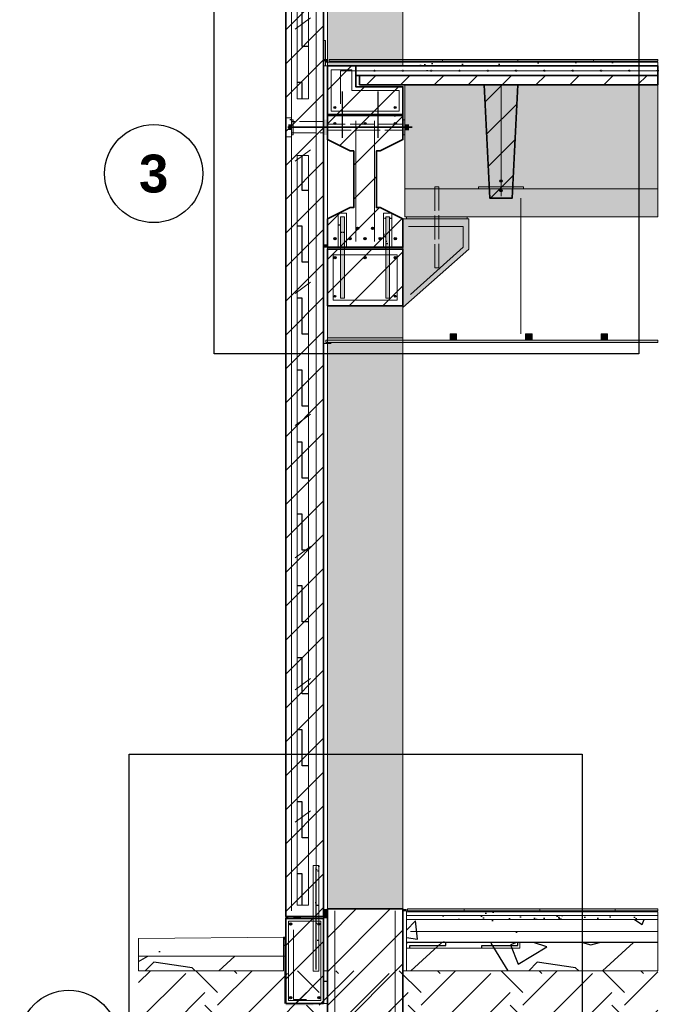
# Model space of a CAD drawing. Header units: millimetres. Extents: x 6 to 4194, y 6 to 5934.
# Tile 3 of 7: x 2444 to 3121, y 1119 to 2162. Entities that reach past the tile are written whole.
import ezdxf
from ezdxf.enums import TextEntityAlignment as Align

# ---------------------------------------------------------------- set-up
doc = ezdxf.new("R2010")
doc.units = ezdxf.units.MM
doc.header["$LTSCALE"] = 20
doc.linetypes.add('DASHED', pattern=[1.524, 1.27, -0.254])
for name, color, linetype in [('A-ACERO', 250, 'Continuous'), ('A-AISLACION-EPS', 50, 'Continuous'), ('A-AISLACION-LANA', 40, 'Continuous'), ('A-ALUMINIO', 253, 'Continuous'), ('A-ARMADURAS', 14, 'Continuous'), ('A-BARRERAS-MEMBRANAS', 7, 'Continuous'), ('A-CONTORNOS', 7, 'Continuous'), ('A-GROUT', 251, 'Continuous'), ('A-HORMIGON-INSITU', 33, 'Continuous'), ('A-HORMIGON-PREMOLDEADO', 8, 'Continuous'), ('A-HORMIGON-SIMPLE', 9, 'Continuous'), ('A-MORTERO-CARPETAS', 252, 'Continuous'), ('A-NEOPRENO-SELLADORES', 7, 'Continuous'), ('A-PROYECCION-OCULTO', 8, 'DASHED'), ('A-SOLADOS', 31, 'Continuous'), ('A-TERRENO', 32, 'Continuous'), ('A-TOSCA', 42, 'Continuous'), ('A-VISTA', 8, 'Continuous'), ('X-REFERENCIAS', 1, 'Continuous')]:
    doc.layers.add(name, color=color, linetype=linetype)
doc.styles.add('ARIAL-B', font='arialbd.ttf')

msp = doc.modelspace()

# ---------------------------------------------------------------- hatches: boundary and pattern name
at = {"layer": 'A-ACERO', "true_color": 0x3b3b3b}
h = msp.add_hatch(color=250, dxfattribs=at)
h.dxf.hatch_style = 1
h.paths.add_polyline_path([(2732, 2040), (2733.6, 2040), (2733.6, 2056), (2732, 2056)])
h = msp.add_hatch(color=250, dxfattribs=at)
h.dxf.hatch_style = 1
h.paths.add_polyline_path([(2850, 2040), (2852, 2040), (2852, 2056), (2850, 2056)])
h = msp.add_hatch(color=250, dxfattribs=at)
h.dxf.hatch_style = 1
h.paths.add_polyline_path([(2784, 1919), (2788, 1919), (2788, 1953), (2784, 1953)])
h = msp.add_hatch(color=250, dxfattribs=at)
h.dxf.hatch_style = 1
h.paths.add_polyline_path([(2832, 1919), (2836, 1919), (2836, 1953), (2832, 1953)])
h = msp.add_hatch(color=250, dxfattribs=at)
h.dxf.hatch_style = 1
h.paths.add_polyline_path([(2784, 1867), (2788, 1867), (2788, 1919), (2784, 1919)])
h = msp.add_hatch(color=250, dxfattribs=at)
h.dxf.hatch_style = 1
h.paths.add_polyline_path([(2832, 1867), (2836, 1867), (2836, 1919), (2832, 1919)])
at = {"layer": 'A-AISLACION-EPS'}
h = msp.add_hatch(dxfattribs=at)
h.set_pattern_fill('ZIGZAG', color=256, scale=6, angle=90)
h.paths.add_polyline_path([(2738, 2078), (2750, 2078), (2750, 2918), (2738, 2918)])
h = msp.add_hatch(dxfattribs=at)
h.set_pattern_fill('ZIGZAG', color=256, scale=6, angle=90)
h.paths.add_polyline_path([(2766, 2113), (2768, 2113), (2768, 2120), (2766, 2120)])
h = msp.add_hatch(dxfattribs=at)
h.set_pattern_fill('ZIGZAG', color=256, scale=6, angle=90)
h.paths.add_polyline_path([(2738, 1224), (2750, 1224), (2750, 2018), (2738, 2018)])
h = msp.add_hatch(dxfattribs=at)
h.set_pattern_fill('ZIGZAG', color=256, scale=6, angle=90)
h.paths.add_polyline_path([(2766, 1154.6), (2770, 1154.6), (2770, 1218), (2766, 1218)])
h = msp.add_hatch(dxfattribs=at)
h.set_pattern_fill('ZIGZAG', color=256, scale=6, angle=90)
h.paths.add_polyline_path([(2850, 1154.6), (2854, 1154.6), (2854, 1218), (2850, 1218)])
h = msp.add_hatch(dxfattribs=at)
h.set_pattern_fill('ZIGZAG', color=256, scale=6, angle=90)
h.paths.add_polyline_path([(2723.6, 1170), (2725.2, 1170), (2725.2, 1190), (2723.6, 1190)])
h = msp.add_hatch(dxfattribs=at)
h.set_pattern_fill('ZIGZAG', color=256, scale=6)
h.paths.add_polyline_path([(2854, 1178.6), (2974, 1178.6), (2974, 1184.6), (2854, 1184.6)])
h = msp.add_hatch(dxfattribs=at)
h.set_pattern_fill('ZIGZAG', color=256, scale=6, angle=90)
h.paths.add_polyline_path([(2766, 1120), (2770, 1120), (2770, 1154.6), (2766, 1154.6)])
at = {"layer": 'A-AISLACION-LANA'}
h = msp.add_hatch(dxfattribs=at)
h.set_pattern_fill('INSUL', color=256, scale=3, angle=90)
h.paths.add_polyline_path([(2766, 1921), (2770, 1921), (2770, 2113), (2766, 2113)])
at = {"layer": 'A-ALUMINIO', "true_color": 0x9aa3ab}
h = msp.add_hatch(color=253, dxfattribs=at)
h.dxf.hatch_style = 1
h.paths.add_polyline_path([(2900, 1822.5), (2907, 1822.5), (2907, 1829.4), (2900, 1829.4)])
h = msp.add_hatch(color=253, dxfattribs=at)
h.dxf.hatch_style = 1
h.paths.add_polyline_path([(2980, 1822.5), (2987, 1822.5), (2987, 1829.4), (2980, 1829.4)])
h = msp.add_hatch(color=253, dxfattribs=at)
h.dxf.hatch_style = 1
h.paths.add_polyline_path([(3060, 1822.5), (3067, 1822.5), (3067, 1829.4), (3060, 1829.4)])
at = {"layer": 'A-ARMADURAS'}
h = msp.add_hatch(color=256, dxfattribs=at)
h.dxf.hatch_style = 1
h.paths.add_polyline_path([(2820.7, 2108), (2820.6, 2108.2), (2820.6, 2108.4), (2820.4, 2108.6), (2820.2, 2108.6), (2820, 2108.7), (2819.8, 2108.6), (2819.6, 2108.6), (2819.4, 2108.4), (2819.4, 2108.2), (2819.3, 2108), (2819.4, 2107.8), (2819.4, 2107.6), (2819.6, 2107.4), (2819.8, 2107.4), (2820, 2107.3), (2820.2, 2107.4), (2820.4, 2107.4), (2820.6, 2107.6), (2820.6, 2107.8)])
h = msp.add_hatch(color=256, dxfattribs=at)
h.dxf.hatch_style = 1
h.paths.add_polyline_path([(2850.7, 2108), (2850.6, 2108.2), (2850.6, 2108.4), (2850.4, 2108.6), (2850.2, 2108.6), (2850, 2108.7), (2849.8, 2108.6), (2849.6, 2108.6), (2849.4, 2108.4), (2849.4, 2108.2), (2849.3, 2108), (2849.4, 2107.8), (2849.4, 2107.6), (2849.6, 2107.4), (2849.8, 2107.4), (2850, 2107.3), (2850.2, 2107.4), (2850.4, 2107.4), (2850.6, 2107.6), (2850.6, 2107.8)])
h = msp.add_hatch(color=256, dxfattribs=at)
h.dxf.hatch_style = 1
h.paths.add_polyline_path([(2880.7, 2108), (2880.6, 2108.2), (2880.6, 2108.4), (2880.4, 2108.6), (2880.2, 2108.6), (2880, 2108.7), (2879.8, 2108.6), (2879.6, 2108.6), (2879.4, 2108.4), (2879.4, 2108.2), (2879.3, 2108), (2879.4, 2107.8), (2879.4, 2107.6), (2879.6, 2107.4), (2879.8, 2107.4), (2880, 2107.3), (2880.2, 2107.4), (2880.4, 2107.4), (2880.6, 2107.6), (2880.6, 2107.8)])
h = msp.add_hatch(color=256, dxfattribs=at)
h.dxf.hatch_style = 1
h.paths.add_polyline_path([(2910.7, 2108), (2910.6, 2108.2), (2910.6, 2108.4), (2910.4, 2108.6), (2910.2, 2108.6), (2910, 2108.7), (2909.8, 2108.6), (2909.6, 2108.6), (2909.4, 2108.4), (2909.4, 2108.2), (2909.3, 2108), (2909.4, 2107.8), (2909.4, 2107.6), (2909.6, 2107.4), (2909.8, 2107.4), (2910, 2107.3), (2910.2, 2107.4), (2910.4, 2107.4), (2910.6, 2107.6), (2910.6, 2107.8)])
h = msp.add_hatch(color=256, dxfattribs=at)
h.dxf.hatch_style = 1
h.paths.add_polyline_path([(2940.7, 2108), (2940.6, 2108.2), (2940.6, 2108.4), (2940.4, 2108.6), (2940.2, 2108.6), (2940, 2108.7), (2939.8, 2108.6), (2939.6, 2108.6), (2939.4, 2108.4), (2939.4, 2108.2), (2939.3, 2108), (2939.4, 2107.8), (2939.4, 2107.6), (2939.6, 2107.4), (2939.8, 2107.4), (2940, 2107.3), (2940.2, 2107.4), (2940.4, 2107.4), (2940.6, 2107.6), (2940.6, 2107.8)])
h = msp.add_hatch(color=256, dxfattribs=at)
h.dxf.hatch_style = 1
h.paths.add_polyline_path([(2970.7, 2108), (2970.6, 2108.2), (2970.6, 2108.4), (2970.4, 2108.6), (2970.2, 2108.6), (2970, 2108.7), (2969.8, 2108.6), (2969.6, 2108.6), (2969.4, 2108.4), (2969.4, 2108.2), (2969.3, 2108), (2969.4, 2107.8), (2969.4, 2107.6), (2969.6, 2107.4), (2969.8, 2107.4), (2970, 2107.3), (2970.2, 2107.4), (2970.4, 2107.4), (2970.6, 2107.6), (2970.6, 2107.8)])
h = msp.add_hatch(color=256, dxfattribs=at)
h.dxf.hatch_style = 1
h.paths.add_polyline_path([(3000.7, 2108), (3000.6, 2108.2), (3000.6, 2108.4), (3000.4, 2108.6), (3000.2, 2108.6), (3000, 2108.7), (2999.8, 2108.6), (2999.6, 2108.6), (2999.4, 2108.4), (2999.4, 2108.2), (2999.3, 2108), (2999.4, 2107.8), (2999.4, 2107.6), (2999.6, 2107.4), (2999.8, 2107.4), (3000, 2107.3), (3000.2, 2107.4), (3000.4, 2107.4), (3000.6, 2107.6), (3000.6, 2107.8)])
h = msp.add_hatch(color=256, dxfattribs=at)
h.dxf.hatch_style = 1
h.paths.add_polyline_path([(3030.7, 2108), (3030.6, 2108.2), (3030.6, 2108.4), (3030.4, 2108.6), (3030.2, 2108.6), (3030, 2108.7), (3029.8, 2108.6), (3029.6, 2108.6), (3029.4, 2108.4), (3029.4, 2108.2), (3029.3, 2108), (3029.4, 2107.8), (3029.4, 2107.6), (3029.6, 2107.4), (3029.8, 2107.4), (3030, 2107.3), (3030.2, 2107.4), (3030.4, 2107.4), (3030.6, 2107.6), (3030.6, 2107.8)])
h = msp.add_hatch(color=256, dxfattribs=at)
h.dxf.hatch_style = 1
h.paths.add_polyline_path([(3060.7, 2108), (3060.6, 2108.2), (3060.6, 2108.4), (3060.4, 2108.6), (3060.2, 2108.6), (3060, 2108.7), (3059.8, 2108.6), (3059.6, 2108.6), (3059.4, 2108.4), (3059.4, 2108.2), (3059.3, 2108), (3059.4, 2107.8), (3059.4, 2107.6), (3059.6, 2107.4), (3059.8, 2107.4), (3060, 2107.3), (3060.2, 2107.4), (3060.4, 2107.4), (3060.6, 2107.6), (3060.6, 2107.8)])
h = msp.add_hatch(color=256, dxfattribs=at)
h.dxf.hatch_style = 1
h.paths.add_polyline_path([(3090.7, 2108), (3090.6, 2108.2), (3090.6, 2108.4), (3090.4, 2108.6), (3090.2, 2108.6), (3090, 2108.7), (3089.8, 2108.6), (3089.6, 2108.6), (3089.4, 2108.4), (3089.4, 2108.2), (3089.3, 2108), (3089.4, 2107.8), (3089.4, 2107.6), (3089.6, 2107.4), (3089.8, 2107.4), (3090, 2107.3), (3090.2, 2107.4), (3090.4, 2107.4), (3090.6, 2107.6), (3090.6, 2107.8)])
h = msp.add_hatch(color=256, dxfattribs=at)
h.dxf.hatch_style = 1
h.paths.add_polyline_path([(3120.7, 2108), (3120.6, 2108.2), (3120.6, 2108.4), (3120.4, 2108.6), (3120.2, 2108.6), (3120, 2108.7), (3119.8, 2108.6), (3119.6, 2108.6), (3119.4, 2108.4), (3119.4, 2108.2), (3119.3, 2108), (3119.4, 2107.8), (3119.4, 2107.6), (3119.6, 2107.4), (3119.8, 2107.4), (3120, 2107.3), (3120.2, 2107.4), (3120.4, 2107.4), (3120.6, 2107.6), (3120.6, 2107.8)])
h = msp.add_hatch(color=256, dxfattribs=at)
h.dxf.hatch_style = 1
h.paths.add_polyline_path([(2779, 2069), (2779, 2069.3), (2778.8, 2069.6), (2778.6, 2069.8), (2778.3, 2070), (2778, 2070), (2777.7, 2070), (2777.4, 2069.8), (2777.2, 2069.6), (2777, 2069.3), (2777, 2069), (2777, 2068.7), (2777.2, 2068.4), (2777.4, 2068.2), (2777.7, 2068), (2778, 2068), (2778.3, 2068), (2778.6, 2068.2), (2778.8, 2068.4), (2779, 2068.7)])
h = msp.add_hatch(color=256, dxfattribs=at)
h.dxf.hatch_style = 1
h.paths.add_polyline_path([(2843, 2069), (2843, 2069.3), (2842.8, 2069.6), (2842.6, 2069.8), (2842.3, 2070), (2842, 2070), (2841.7, 2070), (2841.4, 2069.8), (2841.2, 2069.6), (2841, 2069.3), (2841, 2069), (2841, 2068.7), (2841.2, 2068.4), (2841.4, 2068.2), (2841.7, 2068), (2842, 2068), (2842.3, 2068), (2842.6, 2068.2), (2842.8, 2068.4), (2843, 2068.7)])
h = msp.add_hatch(color=256, dxfattribs=at)
h.dxf.hatch_style = 1
h.paths.add_polyline_path([(2779.1, 2052), (2779.1, 2052.3), (2778.9, 2052.7), (2778.7, 2052.9), (2778.3, 2053.1), (2778, 2053.1), (2777.7, 2053.1), (2777.3, 2052.9), (2777.1, 2052.7), (2776.9, 2052.3), (2776.9, 2052), (2776.9, 2051.7), (2777.1, 2051.3), (2777.3, 2051.1), (2777.7, 2050.9), (2778, 2050.9), (2778.3, 2050.9), (2778.7, 2051.1), (2778.9, 2051.3), (2779.1, 2051.7)])
h = msp.add_hatch(color=256, dxfattribs=at)
h.dxf.hatch_style = 1
h.paths.add_polyline_path([(2811.1, 2052), (2811.1, 2052.3), (2810.9, 2052.7), (2810.7, 2052.9), (2810.3, 2053.1), (2810, 2053.1), (2809.7, 2053.1), (2809.3, 2052.9), (2809.1, 2052.7), (2808.9, 2052.3), (2808.9, 2052), (2808.9, 2051.7), (2809.1, 2051.3), (2809.3, 2051.1), (2809.7, 2050.9), (2810, 2050.9), (2810.3, 2050.9), (2810.7, 2051.1), (2810.9, 2051.3), (2811.1, 2051.7)])
h = msp.add_hatch(color=256, dxfattribs=at)
h.dxf.hatch_style = 1
h.paths.add_polyline_path([(2843.1, 2052), (2843.1, 2052.3), (2842.9, 2052.7), (2842.7, 2052.9), (2842.3, 2053.1), (2842, 2053.1), (2841.7, 2053.1), (2841.3, 2052.9), (2841.1, 2052.7), (2840.9, 2052.3), (2840.9, 2052), (2840.9, 2051.7), (2841.1, 2051.3), (2841.3, 2051.1), (2841.7, 2050.9), (2842, 2050.9), (2842.3, 2050.9), (2842.7, 2051.1), (2842.9, 2051.3), (2843.1, 2051.7)])
h = msp.add_hatch(color=256, dxfattribs=at)
h.dxf.hatch_style = 1
h.paths.add_polyline_path([(2955.2, 1991), (2955.1, 1991.4), (2955, 1991.7), (2954.7, 1992), (2954.4, 1992.1), (2954, 1992.2), (2953.6, 1992.1), (2953.3, 1992), (2953, 1991.7), (2952.9, 1991.4), (2952.8, 1991), (2952.9, 1990.6), (2953, 1990.3), (2953.3, 1990), (2953.6, 1989.9), (2954, 1989.8), (2954.4, 1989.9), (2954.7, 1990), (2955, 1990.3), (2955.1, 1990.6)])
h = msp.add_hatch(color=256, dxfattribs=at)
h.dxf.hatch_style = 1
h.paths.add_polyline_path([(2955.2, 1981), (2955.1, 1981.4), (2955, 1981.7), (2954.7, 1982), (2954.4, 1982.1), (2954, 1982.2), (2953.6, 1982.1), (2953.3, 1982), (2953, 1981.7), (2952.9, 1981.4), (2952.8, 1981), (2952.9, 1980.6), (2953, 1980.3), (2953.3, 1980), (2953.6, 1979.9), (2954, 1979.8), (2954.4, 1979.9), (2954.7, 1980), (2955, 1980.3), (2955.1, 1980.6)])
h = msp.add_hatch(color=256, dxfattribs=at)
h.dxf.hatch_style = 1
h.paths.add_polyline_path([(2803.3, 1941), (2803.2, 1941.4), (2803, 1941.8), (2802.8, 1942), (2802.4, 1942.2), (2802, 1942.3), (2801.6, 1942.2), (2801.2, 1942), (2801, 1941.8), (2800.8, 1941.4), (2800.7, 1941), (2800.8, 1940.6), (2801, 1940.2), (2801.2, 1940), (2801.6, 1939.8), (2802, 1939.7), (2802.4, 1939.8), (2802.8, 1940), (2803, 1940.2), (2803.2, 1940.6)])
h = msp.add_hatch(color=256, dxfattribs=at)
h.dxf.hatch_style = 1
h.paths.add_polyline_path([(2819.3, 1941), (2819.2, 1941.4), (2819, 1941.8), (2818.8, 1942), (2818.4, 1942.2), (2818, 1942.3), (2817.6, 1942.2), (2817.2, 1942), (2817, 1941.8), (2816.8, 1941.4), (2816.7, 1941), (2816.8, 1940.6), (2817, 1940.2), (2817.2, 1940), (2817.6, 1939.8), (2818, 1939.7), (2818.4, 1939.8), (2818.8, 1940), (2819, 1940.2), (2819.2, 1940.6)])
h = msp.add_hatch(color=256, dxfattribs=at)
h.dxf.hatch_style = 1
h.paths.add_polyline_path([(2779.3, 1930), (2779.2, 1930.4), (2779, 1930.8), (2778.8, 1931), (2778.4, 1931.2), (2778, 1931.3), (2777.6, 1931.2), (2777.2, 1931), (2777, 1930.8), (2776.8, 1930.4), (2776.7, 1930), (2776.8, 1929.6), (2777, 1929.2), (2777.2, 1929), (2777.6, 1928.8), (2778, 1928.7), (2778.4, 1928.8), (2778.8, 1929), (2779, 1929.2), (2779.2, 1929.6)])
h = msp.add_hatch(color=256, dxfattribs=at)
h.dxf.hatch_style = 1
h.paths.add_polyline_path([(2795.3, 1930), (2795.2, 1930.4), (2795, 1930.8), (2794.8, 1931), (2794.4, 1931.2), (2794, 1931.3), (2793.6, 1931.2), (2793.2, 1931), (2793, 1930.8), (2792.8, 1930.4), (2792.7, 1930), (2792.8, 1929.6), (2793, 1929.2), (2793.2, 1929), (2793.6, 1928.8), (2794, 1928.7), (2794.4, 1928.8), (2794.8, 1929), (2795, 1929.2), (2795.2, 1929.6)])
h = msp.add_hatch(color=256, dxfattribs=at)
h.dxf.hatch_style = 1
h.paths.add_polyline_path([(2811.3, 1930), (2811.2, 1930.4), (2811, 1930.8), (2810.8, 1931), (2810.4, 1931.2), (2810, 1931.3), (2809.6, 1931.2), (2809.2, 1931), (2809, 1930.8), (2808.8, 1930.4), (2808.7, 1930), (2808.8, 1929.6), (2809, 1929.2), (2809.2, 1929), (2809.6, 1928.8), (2810, 1928.7), (2810.4, 1928.8), (2810.8, 1929), (2811, 1929.2), (2811.2, 1929.6)])
h = msp.add_hatch(color=256, dxfattribs=at)
h.dxf.hatch_style = 1
h.paths.add_polyline_path([(2827.3, 1930), (2827.2, 1930.4), (2827, 1930.8), (2826.8, 1931), (2826.4, 1931.2), (2826, 1931.3), (2825.6, 1931.2), (2825.2, 1931), (2825, 1930.8), (2824.8, 1930.4), (2824.7, 1930), (2824.8, 1929.6), (2825, 1929.2), (2825.2, 1929), (2825.6, 1928.8), (2826, 1928.7), (2826.4, 1928.8), (2826.8, 1929), (2827, 1929.2), (2827.2, 1929.6)])
h = msp.add_hatch(color=256, dxfattribs=at)
h.dxf.hatch_style = 1
h.paths.add_polyline_path([(2843.3, 1930), (2843.2, 1930.4), (2843, 1930.8), (2842.8, 1931), (2842.4, 1931.2), (2842, 1931.3), (2841.6, 1931.2), (2841.2, 1931), (2841, 1930.8), (2840.8, 1930.4), (2840.7, 1930), (2840.8, 1929.6), (2841, 1929.2), (2841.2, 1929), (2841.6, 1928.8), (2842, 1928.7), (2842.4, 1928.8), (2842.8, 1929), (2843, 1929.2), (2843.2, 1929.6)])
h = msp.add_hatch(color=256, dxfattribs=at)
h.dxf.hatch_style = 1
h.paths.add_polyline_path([(2779.2, 1910), (2779.1, 1910.4), (2779, 1910.7), (2778.7, 1911), (2778.4, 1911.1), (2778, 1911.2), (2777.6, 1911.1), (2777.3, 1911), (2777, 1910.7), (2776.9, 1910.4), (2776.8, 1910), (2776.9, 1909.6), (2777, 1909.3), (2777.3, 1909), (2777.6, 1908.9), (2778, 1908.8), (2778.4, 1908.9), (2778.7, 1909), (2779, 1909.3), (2779.1, 1909.6)])
h = msp.add_hatch(color=256, dxfattribs=at)
h.dxf.hatch_style = 1
h.paths.add_polyline_path([(2811.2, 1910), (2811.1, 1910.4), (2811, 1910.7), (2810.7, 1911), (2810.4, 1911.1), (2810, 1911.2), (2809.6, 1911.1), (2809.3, 1911), (2809, 1910.7), (2808.9, 1910.4), (2808.8, 1910), (2808.9, 1909.6), (2809, 1909.3), (2809.3, 1909), (2809.6, 1908.9), (2810, 1908.8), (2810.4, 1908.9), (2810.7, 1909), (2811, 1909.3), (2811.1, 1909.6)])
h = msp.add_hatch(color=256, dxfattribs=at)
h.dxf.hatch_style = 1
h.paths.add_polyline_path([(2843.2, 1910), (2843.1, 1910.4), (2843, 1910.7), (2842.7, 1911), (2842.4, 1911.1), (2842, 1911.2), (2841.6, 1911.1), (2841.3, 1911), (2841, 1910.7), (2840.9, 1910.4), (2840.8, 1910), (2840.9, 1909.6), (2841, 1909.3), (2841.3, 1909), (2841.6, 1908.9), (2842, 1908.8), (2842.4, 1908.9), (2842.7, 1909), (2843, 1909.3), (2843.1, 1909.6)])
h = msp.add_hatch(color=256, dxfattribs=at)
h.dxf.hatch_style = 1
h.paths.add_polyline_path([(2779, 1869), (2778.9, 1869.3), (2778.8, 1869.6), (2778.6, 1869.8), (2778.3, 1869.9), (2778, 1870), (2777.7, 1869.9), (2777.4, 1869.8), (2777.2, 1869.6), (2777.1, 1869.3), (2777, 1869), (2777.1, 1868.7), (2777.2, 1868.4), (2777.4, 1868.2), (2777.7, 1868.1), (2778, 1868), (2778.3, 1868.1), (2778.6, 1868.2), (2778.8, 1868.4), (2778.9, 1868.7)])
h = msp.add_hatch(color=256, dxfattribs=at)
h.dxf.hatch_style = 1
h.paths.add_polyline_path([(2843, 1869), (2842.9, 1869.3), (2842.8, 1869.6), (2842.6, 1869.8), (2842.3, 1869.9), (2842, 1870), (2841.7, 1869.9), (2841.4, 1869.8), (2841.2, 1869.6), (2841.1, 1869.3), (2841, 1869), (2841.1, 1868.7), (2841.2, 1868.4), (2841.4, 1868.2), (2841.7, 1868.1), (2842, 1868), (2842.3, 1868.1), (2842.6, 1868.2), (2842.8, 1868.4), (2842.9, 1868.7)])
h = msp.add_hatch(color=256, dxfattribs=at)
h.dxf.hatch_style = 1
h.paths.add_polyline_path([(2732.2, 1204), (2732.1, 1204.4), (2732, 1204.7), (2731.7, 1205), (2731.4, 1205.1), (2731, 1205.2), (2730.6, 1205.1), (2730.3, 1205), (2730, 1204.7), (2729.9, 1204.4), (2729.8, 1204), (2729.9, 1203.6), (2730, 1203.3), (2730.3, 1203), (2730.6, 1202.9), (2731, 1202.8), (2731.4, 1202.9), (2731.7, 1203), (2732, 1203.3), (2732.1, 1203.6)])
h = msp.add_hatch(color=256, dxfattribs=at)
h.dxf.hatch_style = 1
h.paths.add_polyline_path([(2762.2, 1204), (2762.1, 1204.4), (2762, 1204.7), (2761.7, 1205), (2761.4, 1205.1), (2761, 1205.2), (2760.6, 1205.1), (2760.3, 1205), (2760, 1204.7), (2759.9, 1204.4), (2759.8, 1204), (2759.9, 1203.6), (2760, 1203.3), (2760.3, 1203), (2760.6, 1202.9), (2761, 1202.8), (2761.4, 1202.9), (2761.7, 1203), (2762, 1203.3), (2762.1, 1203.6)])
h = msp.add_hatch(color=256, dxfattribs=at)
h.dxf.hatch_style = 1
h.paths.add_polyline_path([(2732.2, 1126), (2732.1, 1126.4), (2732, 1126.7), (2731.7, 1127), (2731.4, 1127.1), (2731, 1127.2), (2730.6, 1127.1), (2730.3, 1127), (2730, 1126.7), (2729.9, 1126.4), (2729.8, 1126), (2729.9, 1125.6), (2730, 1125.3), (2730.3, 1125), (2730.6, 1124.9), (2731, 1124.8), (2731.4, 1124.9), (2731.7, 1125), (2732, 1125.3), (2732.1, 1125.6)])
h = msp.add_hatch(color=256, dxfattribs=at)
h.dxf.hatch_style = 1
h.paths.add_polyline_path([(2762.2, 1126), (2762.1, 1126.4), (2762, 1126.7), (2761.7, 1127), (2761.4, 1127.1), (2761, 1127.2), (2760.6, 1127.1), (2760.3, 1127), (2760, 1126.7), (2759.9, 1126.4), (2759.8, 1126), (2759.9, 1125.6), (2760, 1125.3), (2760.3, 1125), (2760.6, 1124.9), (2761, 1124.8), (2761.4, 1124.9), (2761.7, 1125), (2762, 1125.3), (2762.1, 1125.6)])
at = {"layer": 'A-BARRERAS-MEMBRANAS', "true_color": 0x000000}
h = msp.add_hatch(color=18, dxfattribs=at)
h.dxf.hatch_style = 1
h.paths.add_polyline_path([(2854, 1184.6), (3120, 1184.6), (3120, 1185), (2854, 1185)])
at = {"layer": 'A-GROUT'}
h = msp.add_hatch(dxfattribs=at)
h.set_pattern_fill('AR-SAND', color=256, scale=0.4)
h.paths.add_polyline_path([(2800, 2091), (2804, 2091), (2804, 2103), (2800, 2103)])
h = msp.add_hatch(dxfattribs=at)
h.set_pattern_fill('AR-SAND', color=256, scale=0.4)
h.paths.add_polyline_path([(2770, 2060), (2850, 2060), (2850, 2062), (2770, 2062)])
h = msp.add_hatch(dxfattribs=at)
h.set_pattern_fill('AR-SAND', color=256, scale=0.4)
h.paths.add_polyline_path([(2781.6, 1921), (2790.4, 1921), (2790.4, 1957), (2781.6, 1957)])
h = msp.add_hatch(dxfattribs=at)
h.set_pattern_fill('AR-SAND', color=256, scale=0.4)
h.paths.add_polyline_path([(2829.6, 1921), (2838.4, 1921), (2838.4, 1957), (2829.6, 1957)])
h = msp.add_hatch(dxfattribs=at)
h.set_pattern_fill('AR-SAND', color=256, scale=0.4)
h.paths.add_polyline_path([(2755, 1154), (2761, 1154), (2761, 1266), (2755, 1266)])
at = {"layer": 'A-HORMIGON-INSITU'}
h = msp.add_hatch(dxfattribs=at)
h.set_pattern_fill('AR-CONC', color=256, scale=1.2)
h.paths.add_polyline_path([(2800, 2103), (3120, 2103), (3120, 2113), (2800, 2113)])
at = {"layer": 'A-HORMIGON-PREMOLDEADO'}
h = msp.add_hatch(dxfattribs=at)
h.set_pattern_fill('ANSI31', color=256, scale=8)
h.paths.add_polyline_path([(2726, 1212), (2766, 1212), (2766, 3108), (2726, 3108)])
h = msp.add_hatch(dxfattribs=at)
h.set_pattern_fill('ANSI31', color=256, scale=8)
h.paths.add_polyline_path([(2770, 2061), (2850, 2061), (2850, 2091), (2800, 2091), (2800, 2113), (2770, 2113)])
h = msp.add_hatch(dxfattribs=at)
h.set_pattern_fill('ANSI31', color=256, scale=8)
h.paths.add_polyline_path([(2804, 2093), (3120, 2093), (3120, 2103), (2804, 2103)])
h = msp.add_hatch(dxfattribs=at)
h.set_pattern_fill('ANSI31', color=256, scale=8)
h.paths.add_polyline_path([(2936, 2093), (2972, 2093), (2966, 1973), (2942, 1973)])
h = msp.add_hatch(dxfattribs=at)
h.set_pattern_fill('ANSI31', color=256, scale=8)
h.paths.add_polyline_path([(2770, 1921), (2850, 1921), (2850, 1951), (2826, 1963), (2822, 1963), (2822, 2023), (2826, 2023), (2850, 2035), (2850, 2061), (2770, 2061), (2770, 2035), (2794, 2023), (2798, 2023), (2798, 1963), (2794, 1963), (2770, 1951)])
h = msp.add_hatch(dxfattribs=at)
h.set_pattern_fill('ANSI31', color=256, scale=8)
h.paths.add_polyline_path([(2770, 1859), (2850, 1859), (2850, 1919), (2770, 1919)])
h = msp.add_hatch(dxfattribs=at)
h.set_pattern_fill('ANSI31', color=256, scale=8)
h.paths.add_polyline_path([(2726, 1120), (2766, 1120), (2766, 1210), (2726, 1210)])
h = msp.add_hatch(dxfattribs=at)
h.set_pattern_fill('ANSI31', color=256, scale=8)
h.paths.add_polyline_path([(2770, 960), (2850, 960), (2850, 1220), (2770, 1220)])
at = {"layer": 'A-HORMIGON-SIMPLE'}
h = msp.add_hatch(dxfattribs=at)
h.set_pattern_fill('AR-CONC', color=256, scale=0.8)
h.paths.add_polyline_path([(2854, 1185), (3120, 1185), (3120, 1209), (2854, 1209)])
h = msp.add_hatch(dxfattribs=at)
h.set_pattern_fill('AR-CONC', color=256, scale=0.8)
h.paths.add_polyline_path([(2570, 1170), (2723.6, 1170), (2723.6, 1190), (2570, 1188.6)])
at = {"layer": 'A-MORTERO-CARPETAS', "true_color": 0x8d8d8d}
h = msp.add_hatch(color=252, dxfattribs=at)
h.dxf.hatch_style = 1
h.paths.add_polyline_path([(2768, 2117), (2770, 2117), (2770, 2118), (2768, 2118)])
h = msp.add_hatch(color=252, dxfattribs=at)
h.dxf.hatch_style = 1
h.paths.add_polyline_path([(2772, 2117), (3120, 2117), (3120, 2118), (2772, 2118)])
at = {"layer": 'A-MORTERO-CARPETAS'}
h = msp.add_hatch(dxfattribs=at)
h.set_pattern_fill('AR-SAND', color=256, scale=0.6)
h.paths.add_polyline_path([(2768, 2113), (2770, 2113), (2770, 2117), (2768, 2117)])
h = msp.add_hatch(dxfattribs=at)
h.set_pattern_fill('AR-SAND', color=256, scale=0.6)
h.paths.add_polyline_path([(2770, 2113), (3120, 2113), (3120, 2117), (2770, 2117)])
h = msp.add_hatch(dxfattribs=at)
h.set_pattern_fill('AR-SAND', color=256, scale=0.6)
h.paths.add_polyline_path([(2726, 2038), (2732, 2038), (2732, 2058), (2726, 2058)])
h = msp.add_hatch(dxfattribs=at)
h.set_pattern_fill('AR-SAND', color=256, scale=0.6)
h.paths.add_polyline_path([(2726, 1210), (2766, 1210), (2766, 1212), (2726, 1212)])
h = msp.add_hatch(dxfattribs=at)
h.set_pattern_fill('AR-SAND', color=256, scale=0.6)
h.paths.add_polyline_path([(2854, 1213), (3120, 1213), (3120, 1217), (2854, 1217)])
h = msp.add_hatch(dxfattribs=at)
h.set_pattern_fill('AR-SAND', color=256, scale=0.4)
h.paths.add_polyline_path([(2854, 1209), (3120, 1209), (3120, 1213), (2854, 1213)])
at = {"layer": 'A-MORTERO-CARPETAS', "true_color": 0x8d8d8d}
h = msp.add_hatch(color=252, dxfattribs=at)
h.dxf.hatch_style = 1
h.paths.add_polyline_path([(2855, 1217), (3120, 1217), (3120, 1218), (2855, 1218)])
at = {"layer": 'A-NEOPRENO-SELLADORES', "true_color": 0x111111}
h = msp.add_hatch(color=250, dxfattribs=at)
h.dxf.hatch_style = 1
h.paths.add_polyline_path([(2766, 2118), (2768, 2118), (2768, 2120), (2766, 2120)])
h = msp.add_hatch(color=250, dxfattribs=at)
h.dxf.hatch_style = 1
h.paths.add_polyline_path([(2806, 2091), (2848, 2091), (2848, 2093), (2806, 2093)])
h = msp.add_hatch(color=250, dxfattribs=at)
h.dxf.hatch_style = 1
h.paths.add_polyline_path([(2766.4, 2040), (2769.6, 2040), (2769.6, 2056), (2766.4, 2056)])
at = {"layer": 'A-NEOPRENO-SELLADORES', "true_color": 0x222222}
h = msp.add_hatch(color=250, dxfattribs=at)
h.dxf.hatch_style = 1
h.paths.add_polyline_path([(2728.8, 2045), (2732, 2045), (2732, 2051), (2728.8, 2051)])
h = msp.add_hatch(color=250, dxfattribs=at)
h.dxf.hatch_style = 1
h.paths.add_polyline_path([(2852, 2044.8), (2856.4, 2044.8), (2856.4, 2051.2), (2852, 2051.2)])
at = {"layer": 'A-NEOPRENO-SELLADORES', "true_color": 0x111111}
h = msp.add_hatch(color=250, dxfattribs=at)
h.dxf.hatch_style = 1
h.paths.add_polyline_path([(2930, 1983), (2978, 1983), (2978, 1985), (2930, 1985)])
h = msp.add_hatch(color=250, dxfattribs=at)
h.dxf.hatch_style = 1
h.paths.add_polyline_path([(2854, 1951), (2918, 1951), (2918, 1953), (2854, 1953)])
h = msp.add_hatch(color=250, dxfattribs=at)
h.dxf.hatch_style = 1
h.paths.add_polyline_path([(2766, 1921), (2770, 1921), (2770, 1924), (2766, 1924)])
h = msp.add_hatch(color=250, dxfattribs=at)
h.dxf.hatch_style = 1
h.paths.add_polyline_path([(2770, 1919), (2850, 1919), (2850, 1921), (2770, 1921)])
h = msp.add_hatch(color=250, dxfattribs=at)
h.dxf.hatch_style = 1
h.paths.add_polyline_path([(2726, 1210), (2728.8, 1210), (2728.8, 1212), (2726, 1212)])
h = msp.add_hatch(color=250, dxfattribs=at)
h.dxf.hatch_style = 1
h.paths.add_polyline_path([(2734, 1210), (2742, 1210), (2742, 1212), (2734, 1212)])
h = msp.add_hatch(color=250, dxfattribs=at)
h.dxf.hatch_style = 1
h.paths.add_polyline_path([(2766, 1210), (2770, 1210), (2770, 1220), (2766, 1220)])
h = msp.add_hatch(color=250, dxfattribs=at)
h.dxf.hatch_style = 1
h.paths.add_polyline_path([(2766, 1218), (2770, 1218), (2770, 1220), (2766, 1220)])
h = msp.add_hatch(color=250, dxfattribs=at)
h.dxf.hatch_style = 1
h.paths.add_polyline_path([(2850, 1218), (2854, 1218), (2854, 1220), (2850, 1220)])
h = msp.add_hatch(color=250, dxfattribs=at)
h.dxf.hatch_style = 1
h.paths.add_polyline_path([(2723.6, 1187.6), (2725.2, 1187.6), (2725.2, 1190), (2723.6, 1190)])
h = msp.add_hatch(color=250, dxfattribs=at)
h.dxf.hatch_style = 1
h.paths.add_polyline_path([(2726, 1118), (2755, 1118), (2755, 1120), (2726, 1120)])
at = {"layer": 'A-SOLADOS', "true_color": 0xcdbb9c}
h = msp.add_hatch(color=9, dxfattribs=at)
h.dxf.hatch_style = 1
h.paths.add_polyline_path([(2766, 2120), (2768, 2120), (2768, 2140), (2766, 2140)])
h = msp.add_hatch(color=9, dxfattribs=at)
h.dxf.hatch_style = 1
h.paths.add_polyline_path([(2768, 2118), (2770, 2118), (2770, 2120), (2768, 2120)])
h = msp.add_hatch(color=9, dxfattribs=at)
h.dxf.hatch_style = 1
h.paths.add_polyline_path([(2772, 2118), (3120, 2118), (3120, 2120), (2772, 2120)])
h = msp.add_hatch(color=9, dxfattribs=at)
h.dxf.hatch_style = 1
h.paths.add_polyline_path([(2855, 1218), (3120, 1218), (3120, 1220), (2855, 1220)])
at = {"layer": 'A-TERRENO'}
h = msp.add_hatch(dxfattribs=at)
h.set_pattern_fill('EARTH', color=256, scale=12, angle=45)
h.paths.add_polyline_path([(2570, 784), (3120, 784), (3120, 1154.6), (2570, 1154.6)])
at = {"layer": 'A-TOSCA'}
h = msp.add_hatch(dxfattribs=at)
h.set_pattern_fill('GRAVEL', color=256, scale=8)
h.paths.add_polyline_path([(2854, 1154.6), (3120, 1154.6), (3120, 1184.6), (2854, 1184.6)])
h = msp.add_hatch(dxfattribs=at)
h.set_pattern_fill('GRAVEL', color=256, scale=8)
h.paths.add_polyline_path([(2570, 1154.6), (2723.6, 1154.6), (2723.6, 1170), (2570, 1170)])
at = {"layer": 'A-VISTA', "true_color": 0xeceeef}
h = msp.add_hatch(color=7, dxfattribs=at)
h.dxf.hatch_style = 1
h.paths.add_polyline_path([(2770, 2113), (2850, 2113), (2850, 2759), (2770, 2759)])
at = {"layer": 'A-VISTA', "true_color": 0xe9ebed}
h = msp.add_hatch(color=7, dxfattribs=at)
h.dxf.hatch_style = 1
h.paths.add_polyline_path([(2852, 1953), (3120, 1953), (3120, 2093), (2852, 2093)])
at = {"layer": 'A-VISTA', "true_color": 0xe3e6e8}
h = msp.add_hatch(color=254, dxfattribs=at)
h.dxf.hatch_style = 1
h.paths.add_polyline_path([(2850, 1951), (2920, 1951), (2920, 1919), (2850, 1857)])
at = {"layer": 'A-VISTA', "true_color": 0xeceeef}
h = msp.add_hatch(color=7, dxfattribs=at)
h.dxf.hatch_style = 1
h.paths.add_polyline_path([(2770, 1220), (2850, 1220), (2850, 1859), (2770, 1859)])
at = {"layer": 'A-VISTA', "true_color": 0xf2f2f2}
h = msp.add_hatch(color=7, dxfattribs=at)
h.dxf.hatch_style = 1
h.paths.add_polyline_path([(2768.4, 1820), (3120, 1820), (3120, 1822.5), (2768.4, 1822.5)])

# ---------------------------------------------------------------- linework, layer by layer
at = {"layer": 'A-ARMADURAS', "lineweight": 13}
for points in [[(2732, 1218), (2732, 3102)], [(2758, 1218), (2758, 3102)], [(2774, 2065), (2846, 2065), (2846, 2087), (2796, 2087), (2796, 2109), (2774, 2109), (2774, 2065)], [(2806, 2108), (3120, 2108)], [(2954, 1975), (2954, 2093)], [(2800, 1927), (2800, 2055)], [(2820, 1927), (2820, 2055)], [(2856, 1943), (2914, 1943), (2914, 1921), (2858, 1871)], [(2776, 1865), (2844, 1865), (2844, 1913), (2776, 1913), (2776, 1865)], [(2778, 962), (2778, 1218)], [(2842, 962), (2842, 1218)], [(2729, 1123), (2763, 1123), (2763, 1207), (2729, 1207), (2729, 1123)], [(2858, 1196), (3120, 1196)]]:
    msp.add_lwpolyline(points, dxfattribs=at)
at = {"layer": 'A-ARMADURAS', "lineweight": 20}
for points in [[(2784, 2073), (2784, 2108), (2848, 2108)], [(2734, 1198), (2734, 1124), (2748, 1124)]]:
    msp.add_lwpolyline(points, dxfattribs=at)
at = {"layer": 'A-ARMADURAS', "lineweight": 25}
for points in [[(2786, 2037), (2786, 2086)], [(2824, 2037), (2824, 2086)]]:
    msp.add_lwpolyline(points, dxfattribs=at)
at = {"layer": 'A-ARMADURAS'}
for centre, radius in [((2820, 2108), 0.68), ((2850, 2108), 0.68), ((2880, 2108), 0.68), ((2910, 2108), 0.68), ((2940, 2108), 0.68), ((2970, 2108), 0.68), ((3000, 2108), 0.68), ((3030, 2108), 0.68), ((3060, 2108), 0.68), ((3090, 2108), 0.68), ((3120, 2108), 0.68), ((2778, 2069), 1.04), ((2842, 2069), 1.04), ((2778, 2052), 1.12), ((2810, 2052), 1.12), ((2842, 2052), 1.12), ((2954, 1991), 1.2), ((2954, 1981), 1.2), ((2802, 1941), 1.28), ((2818, 1941), 1.28), ((2778, 1930), 1.28), ((2794, 1930), 1.28), ((2810, 1930), 1.28), ((2826, 1930), 1.28), ((2842, 1930), 1.28), ((2778, 1910), 1.2), ((2810, 1910), 1.2), ((2842, 1910), 1.2), ((2778, 1869), 0.96), ((2842, 1869), 0.96), ((2731, 1204), 1.2), ((2761, 1204), 1.2), ((2731, 1126), 1.2), ((2761, 1126), 1.2)]:
    msp.add_circle(centre, radius, dxfattribs=at)
at = {"layer": 'A-CONTORNOS', "lineweight": 35}
for points in [[(2726, 1212), (2766, 1212), (2766, 3108), (2726, 3108)], [(2770, 2061), (2850, 2061), (2850, 2091), (2800, 2091), (2800, 2113), (2770, 2113)], [(2800, 2103), (3120, 2103), (3120, 2113), (2800, 2113)], [(2804, 2093), (3120, 2093), (3120, 2103), (2804, 2103)], [(2936, 2093), (2972, 2093), (2966, 1973), (2942, 1973)], [(2770, 1921), (2850, 1921), (2850, 1951), (2826, 1963), (2822, 1963), (2822, 2023), (2826, 2023), (2850, 2035), (2850, 2061), (2770, 2061), (2770, 2035), (2794, 2023), (2798, 2023), (2798, 1963), (2794, 1963), (2770, 1951)], [(2770, 1859), (2850, 1859), (2850, 1919), (2770, 1919)], [(2726, 1120), (2766, 1120), (2766, 1210), (2726, 1210)], [(2770, 960), (2850, 960), (2850, 1220), (2770, 1220)]]:
    msp.add_lwpolyline(points, close=True, dxfattribs=at)
at = {"layer": 'A-CONTORNOS', "lineweight": 13}
for points in [[(2738, 2078), (2750, 2078), (2750, 2918), (2738, 2918)], [(2766, 2120), (2768, 2120), (2768, 2140), (2766, 2140)], [(2766, 2113), (2768, 2113), (2768, 2120), (2766, 2120)], [(2726, 2038), (2732, 2038), (2732, 2058), (2726, 2058)], [(2732, 2040), (2733.6, 2040), (2733.6, 2056), (2732, 2056)], [(2770, 2060), (2850, 2060), (2850, 2062), (2770, 2062)], [(2850, 2040), (2852, 2040), (2852, 2056), (2850, 2056)], [(2738, 1224), (2750, 1224), (2750, 2018), (2738, 2018)], [(2781.6, 1921), (2790.4, 1921), (2790.4, 1957), (2781.6, 1957)], [(2784, 1919), (2788, 1919), (2788, 1953), (2784, 1953)], [(2829.6, 1921), (2838.4, 1921), (2838.4, 1957), (2829.6, 1957)], [(2832, 1919), (2836, 1919), (2836, 1953), (2832, 1953)], [(2770, 1919), (2850, 1919), (2850, 1921), (2770, 1921)], [(2784, 1867), (2788, 1867), (2788, 1919), (2784, 1919)], [(2832, 1867), (2836, 1867), (2836, 1919), (2832, 1919)], [(2755, 1154), (2761, 1154), (2761, 1266), (2755, 1266)], [(2723.6, 1170), (2725.2, 1170), (2725.2, 1190), (2723.6, 1190)], [(2854, 1178.6), (2974, 1178.6), (2974, 1184.6), (2854, 1184.6)]]:
    msp.add_lwpolyline(points, close=True, dxfattribs=at)
at = {"layer": 'A-CONTORNOS', "lineweight": 18}
for points in [[(2736, 2152), (2752, 2164)], [(2736, 2012), (2752, 2024)], [(2736, 1872), (2752, 1884)], [(2766, 1834), (2766, 1819), (2774, 1819)], [(2736, 1732), (2752, 1744)], [(2736, 1592), (2752, 1604)], [(2736, 1452), (2752, 1464)], [(2736, 1312), (2752, 1324)], [(2570, 1154.6), (2707.2, 1154.6)]]:
    msp.add_lwpolyline(points, dxfattribs=at)
for points in [[(2768, 2118), (2770, 2118), (2770, 2120), (2768, 2120)], [(2772, 2118), (3120, 2118), (3120, 2120), (2772, 2120)], [(2766, 1921), (2770, 1921), (2770, 2113), (2766, 2113)], [(2768, 2113), (2770, 2113), (2770, 2117), (2768, 2117)], [(2770, 2113), (3120, 2113), (3120, 2117), (2770, 2117)], [(2768.4, 1820), (3120, 1820), (3120, 1822.5), (2768.4, 1822.5)], [(2726, 1210), (2766, 1210), (2766, 1212), (2726, 1212)], [(2766, 1154.6), (2770, 1154.6), (2770, 1218), (2766, 1218)], [(2850, 1154.6), (2854, 1154.6), (2854, 1218), (2850, 1218)], [(2854, 1213), (3120, 1213), (3120, 1217), (2854, 1217)], [(2854, 1209), (3120, 1209), (3120, 1213), (2854, 1213)], [(2855, 1218), (3120, 1218), (3120, 1220), (2855, 1220)], [(2854, 1185), (3120, 1185), (3120, 1209), (2854, 1209)], [(2570, 1170), (2723.6, 1170), (2723.6, 1190), (2570, 1188.6)], [(2854, 1154.6), (3120, 1154.6), (3120, 1184.6), (2854, 1184.6)], [(2570, 1154.6), (2723.6, 1154.6), (2723.6, 1170), (2570, 1170)], [(2766, 1120), (2770, 1120), (2770, 1154.6), (2766, 1154.6)]]:
    msp.add_lwpolyline(points, close=True, dxfattribs=at)
at = {"layer": 'A-CONTORNOS', "lineweight": 13}
for points in [[(2892, 2118), (2892, 2120)], [(2972, 2118), (2972, 2120)], [(3052, 2118), (3052, 2120)], [(2852, 1983), (3120, 1983)], [(2975, 1829.4), (2975, 1973)], [(2770, 1825), (2850, 1825)], [(2915, 1218), (2915, 1220)], [(2995, 1218), (2995, 1220)], [(3075, 1218), (3075, 1220)]]:
    msp.add_lwpolyline(points, dxfattribs=at)
at = {"layer": 'A-CONTORNOS', "lineweight": 35}
msp.add_lwpolyline([(2728, 2048), (2860, 2048)], dxfattribs=at)
at = {"layer": 'A-CONTORNOS', "lineweight": 30}
msp.add_lwpolyline([(2758, 1156), (2758, 1264)], dxfattribs=at)
at = {"layer": 'A-CONTORNOS', "lineweight": 50}
msp.add_lwpolyline([(2725.6, 1120), (2725.6, 1188)], dxfattribs=at)
at = {"layer": 'A-PROYECCION-OCULTO', "lineweight": 13}
for points in [[(2732, 2042), (2766, 2042), (2766, 2054), (2732, 2054)], [(2770, 2044.8), (2850, 2044.8), (2850, 2051.2), (2770, 2051.2)], [(2884, 1899), (2888, 1899), (2888, 1985), (2884, 1985)]]:
    msp.add_lwpolyline(points, close=True, dxfattribs=at)
at = {"layer": 'A-VISTA', "lineweight": 13}
for points in [[(2770, 2113), (2850, 2113), (2850, 2759), (2770, 2759)], [(2852, 1953), (3120, 1953), (3120, 2093), (2852, 2093)], [(2930, 1983), (2978, 1983), (2978, 1985), (2930, 1985)], [(2854, 1951), (2918, 1951), (2918, 1953), (2854, 1953)], [(2770, 1220), (2850, 1220), (2850, 1859), (2770, 1859)], [(2900, 1822.5), (2907, 1822.5), (2907, 1829.4), (2900, 1829.4)], [(2980, 1822.5), (2987, 1822.5), (2987, 1829.4), (2980, 1829.4)], [(3060, 1822.5), (3067, 1822.5), (3067, 1829.4), (3060, 1829.4)]]:
    msp.add_lwpolyline(points, close=True, dxfattribs=at)
at = {"layer": 'A-VISTA', "lineweight": 18}
msp.add_lwpolyline([(2850, 1951), (2920, 1951), (2920, 1919), (2850, 1857)], close=True, dxfattribs=at)
at = {"layer": 'X-REFERENCIAS', "color": 12, "lineweight": 30, "true_color": 0xcc0000}
for points in [[(2650, 2190), (3100, 2190), (3100, 1808), (2650, 1808)], [(2560, 1384), (3040, 1384), (3040, 780), (2560, 780)]]:
    msp.add_lwpolyline(points, close=True, dxfattribs=at)
at = {"layer": 'X-REFERENCIAS', "color": 12, "lineweight": 25, "true_color": 0xcc0000}
for centre in [(2586, 1999), (2496, 1082)]:
    msp.add_circle(centre, 52, dxfattribs=at)

# ---------------------------------------------------------------- texts
at = {"layer": 'X-REFERENCIAS', "color": 12, "true_color": 0xcc0000, "style": 'ARIAL-B'}
msp.add_text('3', height=40.1, dxfattribs=at).set_placement((2586, 1979), align=Align.CENTER)

doc.saveas('drawing.dxf')
